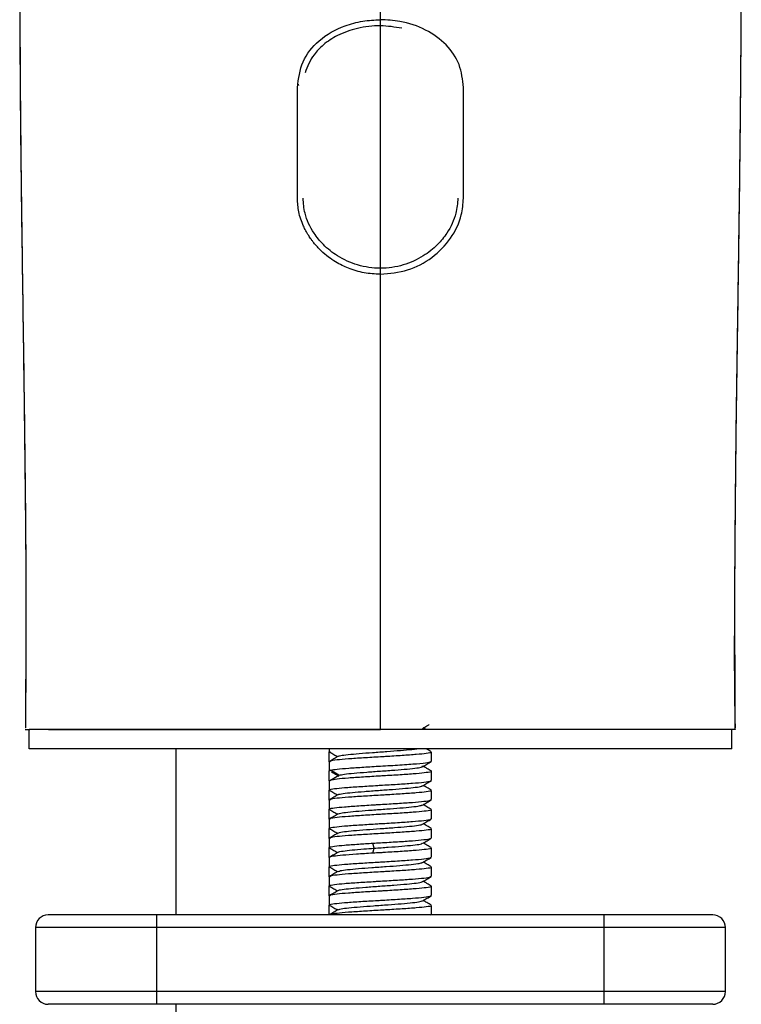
# Model space of a CAD drawing. Header units: millimetres. Extents: x 42 to 175, y 27 to 267.
# Tile 4 of 12: x 42 to 60, y 138 to 164. Entities that reach past the tile are written whole.
import ezdxf

# ---------------------------------------------------------------- set-up
doc = ezdxf.new("R2010")
doc.units = ezdxf.units.MM

msp = doc.modelspace()

# ---------------------------------------------------------------- linework, layer by layer
at = {"color": 7, "linetype": 'Continuous', "lineweight": 25}
for p, q in [((48.794, 159.471), (48.794, 162.361)), ((50.961, 145.615), (50.961, 157.489)), ((41.695, 145.615), (41.815, 145.615)), ((41.794, 145.115), (41.794, 145.615)), ((60.12, 145.615), (41.802, 145.615)), ((50.868, 145.615), (50.961, 145.615)), ((50.868, 145.615), (50.961, 145.615)), ((51.054, 145.615), (50.961, 145.615)), ((51.054, 145.615), (50.961, 145.615)), ((51.054, 145.615), (50.961, 145.615)), ((52.149, 145.615), (52.077, 145.657)), ((60.227, 145.615), (60.107, 145.615)), ((60.227, 145.615), (60.107, 145.615)), ((60.128, 145.115), (60.128, 145.615)), ((60.128, 145.115), (41.794, 145.115)), ((45.628, 145.115), (45.628, 140.782)), ((49.628, 145.115), (49.628, 145.036)), ((49.628, 144.776), (49.628, 145.036)), ((49.656, 145.028), (49.628, 145.036)), ((52.294, 144.786), (52.294, 145.026)), ((49.628, 144.776), (49.628, 144.537)), ((49.628, 144.276), (49.628, 144.537)), ((49.88, 144.424), (49.661, 144.554)), ((49.661, 144.295), (49.88, 144.424)), ((52.294, 144.287), (52.294, 144.526)), ((49.628, 144.276), (49.628, 144.037)), ((49.661, 144.295), (49.645, 144.276)), ((49.628, 143.776), (49.628, 144.037)), ((52.294, 143.787), (52.294, 144.026)), ((49.628, 143.776), (49.628, 143.537)), ((49.628, 143.276), (49.628, 143.537)), ((52.294, 143.287), (52.294, 143.526)), ((49.628, 143.276), (49.628, 143.037)), ((49.628, 142.776), (49.628, 143.037)), ((52.294, 142.787), (52.294, 143.026)), ((49.628, 142.776), (49.628, 142.537)), ((49.628, 142.276), (49.628, 142.537)), ((50.796, 142.52), (50.762, 142.65)), ((49.628, 142.276), (49.628, 142.037)), ((50.762, 142.39), (50.796, 142.52)), ((52.294, 142.287), (52.294, 142.526)), ((49.628, 141.776), (49.628, 142.037)), ((52.294, 141.787), (52.294, 142.026)), ((49.628, 141.776), (49.628, 141.537)), ((49.628, 141.276), (49.628, 141.537)), ((52.294, 141.287), (52.294, 141.526)), ((49.628, 141.276), (49.628, 141.037)), ((49.628, 140.782), (49.628, 141.037)), ((52.294, 140.787), (52.294, 141.026)), ((45.128, 140.448), (45.128, 140.782)), ((56.794, 140.782), (45.128, 140.782)), ((52.28, 140.782), (52.295, 140.79)), ((56.794, 140.448), (56.794, 140.782)), ((45.128, 140.448), (41.961, 140.448)), ((41.961, 140.448), (41.961, 138.782)), ((56.794, 140.448), (45.128, 140.448)), ((45.128, 138.782), (45.128, 140.448)), ((59.961, 140.448), (56.794, 140.448)), ((56.794, 138.782), (56.794, 140.448)), ((59.961, 138.782), (59.961, 140.448)), ((45.128, 138.782), (41.961, 138.782)), ((45.128, 138.448), (45.128, 138.782)), ((56.794, 138.782), (45.128, 138.782)), ((59.961, 138.782), (56.794, 138.782)), ((56.794, 138.448), (56.794, 138.782)), ((56.794, 138.448), (45.128, 138.448)), ((45.628, 138.448), (45.628, 92.5))]:
    msp.add_line(p, q, dxfattribs=at)
at = {"color": 8, "linetype": 'Continuous', "lineweight": 25}
msp.add_line((48.811, 162.444), (48.82, 162.416), dxfattribs=at)
at = {"color": 7, "linetype": 'Continuous', "lineweight": 25}
for centre, start, end in [((42.294, 140.448), 90, 180), ((59.628, 140.448), 0, 90), ((42.294, 138.782), 180, 270), ((59.628, 138.782), 270, 0)]:
    msp.add_arc(centre, 0.333, start, end, dxfattribs=at)
for points, knots in [([(41.697, 173.559), (41.693, 173.442), (41.678, 173.045), (41.66, 172.505), (41.643, 171.931), (41.626, 171.298), (41.606, 170.542), (41.584, 169.473), (41.566, 168.235), (41.553, 166.723), (41.549, 165.019), (41.556, 163.017), (41.577, 160.701), (41.611, 158.062), (41.654, 155.2), (41.694, 152.125), (41.722, 148.919), (41.708, 146.745), (41.701, 145.662)], [0, 0, 0, 0, 0.012696, 0.042861, 0.057439, 0.073563, 0.109358, 0.141868, 0.189685, 0.244205, 0.305523, 0.373659, 0.459759, 0.554247, 0.656482, 0.766203, 0.883468, 1, 1, 1, 1]), ([(41.697, 173.525), (41.696, 173.496), (41.686, 173.225), (41.667, 172.645), (41.64, 171.73), (41.612, 170.691), (41.587, 169.497), (41.567, 168.127), (41.555, 166.576), (41.551, 164.841), (41.559, 162.817), (41.58, 160.491), (41.614, 157.856), (41.656, 155.009), (41.695, 151.963), (41.721, 148.822), (41.707, 146.704), (41.699, 145.662)], [0, 0, 0, 0, 0.003103, 0.029574, 0.062052, 0.09979, 0.14327, 0.192988, 0.249073, 0.311604, 0.380587, 0.467187, 0.561657, 0.663375, 0.772129, 0.887986, 1, 1, 1, 1]), ([(41.698, 173.541), (41.697, 173.512), (41.687, 173.241), (41.668, 172.663), (41.641, 171.752), (41.614, 170.712), (41.589, 169.52), (41.569, 168.15), (41.556, 166.6), (41.553, 164.865), (41.56, 162.841), (41.58, 160.513), (41.614, 157.875), (41.655, 155.025), (41.694, 151.974), (41.72, 148.828), (41.706, 146.706), (41.699, 145.663)], [0, 0, 0, 0, 0.003162, 0.02947, 0.061803, 0.099461, 0.142847, 0.19249, 0.248518, 0.311013, 0.37998, 0.466591, 0.561111, 0.662919, 0.771797, 0.887809, 1, 1, 1, 1]), ([(60.22, 145.615), (60.219, 145.625), (60.194, 146.859), (60.206, 149.251), (60.23, 152.704), (60.277, 155.921), (60.322, 158.894), (60.356, 161.61), (60.374, 164.052), (60.375, 166.211), (60.362, 168.082), (60.338, 169.676), (60.307, 170.992), (60.274, 172.122), (60.247, 172.961), (60.23, 173.412), (60.225, 173.553)], [0, 0, 0, 0, 0.001053, 0.132575, 0.255305, 0.369623, 0.475548, 0.572592, 0.660023, 0.737493, 0.804965, 0.862591, 0.910634, 0.950339, 0.984468, 1, 1, 1, 1]), ([(60.22, 145.661), (60.213, 146.861), (60.199, 149.202), (60.232, 152.618), (60.276, 155.822), (60.321, 158.791), (60.355, 161.511), (60.373, 163.965), (60.374, 166.144), (60.361, 168.042), (60.336, 169.672), (60.305, 171.027), (60.271, 172.204), (60.244, 173.025), (60.229, 173.443), (60.225, 173.54)], [0, 0, 0, 0, 0.128683, 0.25095, 0.365054, 0.471026, 0.568407, 0.656465, 0.734837, 0.803471, 0.862504, 0.912188, 0.953752, 0.989297, 1, 1, 1, 1]), ([(60.22, 145.661), (60.213, 146.861), (60.199, 149.202), (60.232, 152.618), (60.276, 155.822), (60.321, 158.791), (60.355, 161.511), (60.373, 163.965), (60.374, 166.144), (60.361, 168.042), (60.336, 169.672), (60.305, 171.027), (60.271, 172.204), (60.244, 173.025), (60.229, 173.443), (60.225, 173.54)], [0, 0, 0, 0, 0.128683, 0.250949, 0.365054, 0.471025, 0.568406, 0.656464, 0.734836, 0.803469, 0.862503, 0.912186, 0.95375, 0.989296, 1, 1, 1, 1]), ([(50.961, 145.615), (50.961, 146.682), (50.961, 148.763), (50.961, 151.796), (50.961, 154.701), (50.961, 157.145), (50.961, 159.229), (50.961, 161.021), (50.961, 162.784), (50.961, 164.536), (50.961, 165.76), (50.961, 166.581), (50.961, 166.804), (50.961, 166.914), (50.961, 166.934), (50.961, 166.944)], [0, 0, 0, 0, 0.150042, 0.292658, 0.426538, 0.558365, 0.636363, 0.719693, 0.810408, 0.884493, 0.964596, 0.985793, 0.996416, 0.998323, 1, 1, 1, 1]), ([(50.961, 145.615), (50.961, 146.682), (50.961, 148.763), (50.961, 151.796), (50.961, 154.701), (50.961, 157.145), (50.961, 159.229), (50.961, 161.021), (50.961, 162.784), (50.961, 164.536), (50.961, 165.76), (50.961, 166.581), (50.961, 166.804), (50.961, 166.914), (50.961, 166.934), (50.961, 166.944)], [0, 0, 0, 0, 0.150042, 0.292658, 0.426538, 0.558365, 0.636363, 0.719693, 0.810408, 0.884493, 0.964596, 0.985793, 0.996416, 0.998323, 1, 1, 1, 1]), ([(50.961, 145.615), (50.961, 146.682), (50.961, 148.763), (50.961, 151.796), (50.961, 154.701), (50.961, 157.145), (50.961, 159.229), (50.961, 161.021), (50.961, 162.784), (50.961, 164.536), (50.961, 165.76), (50.961, 166.581), (50.961, 166.804), (50.961, 166.914), (50.961, 166.934), (50.961, 166.943)], [0, 0, 0, 0, 0.150051, 0.292675, 0.426562, 0.558397, 0.6364, 0.719735, 0.810455, 0.884544, 0.964651, 0.98585, 0.996474, 0.998348, 1, 1, 1, 1]), ([(50.961, 145.615), (50.961, 146.682), (50.961, 148.763), (50.961, 151.796), (50.961, 154.701), (50.961, 157.145), (50.961, 159.229), (50.961, 161.021), (50.961, 162.784), (50.961, 164.536), (50.961, 165.76), (50.961, 166.581), (50.961, 166.804), (50.961, 166.914), (50.961, 166.934), (50.961, 166.943)], [0, 0, 0, 0, 0.150051, 0.292675, 0.426562, 0.558397, 0.6364, 0.719735, 0.810455, 0.884544, 0.964651, 0.98585, 0.996474, 0.998348, 1, 1, 1, 1]), ([(48.794, 162.361), (48.824, 162.591), (48.883, 163.051), (49.339, 163.618), (49.918, 163.952), (50.489, 164.106), (50.806, 164.122), (50.961, 164.129)], [0, 0, 0, 0, 0.236715, 0.471859, 0.719844, 0.86359, 1, 1, 1, 1]), ([(53.128, 162.36), (53.105, 162.565), (53.059, 162.974), (52.699, 163.496), (52.162, 163.886), (51.546, 164.099), (51.131, 164.121), (50.961, 164.13)], [0, 0, 0, 0, 0.209628, 0.419641, 0.633837, 0.849954, 1, 1, 1, 1]), ([(53.128, 159.471), (53.128, 160.033), (53.128, 160.995), (53.128, 161.96), (53.128, 162.36)], [0, 0, 0, 0, 0.585107, 1, 1, 1, 1]), ([(50.961, 157.489), (50.818, 157.497), (50.603, 157.508), (50.326, 157.576), (50.136, 157.641), (49.956, 157.72), (49.781, 157.816), (49.596, 157.942), (49.402, 158.106), (49.264, 158.256), (49.184, 158.359), (49.139, 158.421), (49.083, 158.504), (49.015, 158.621), (48.914, 158.825), (48.817, 159.109), (48.802, 159.353), (48.794, 159.471)], [0, 0, 0, 0, 0.125678, 0.188636, 0.251642, 0.303643, 0.363138, 0.430132, 0.504627, 0.593094, 0.61792, 0.625473, 0.664107, 0.711503, 0.754002, 0.881226, 1, 1, 1, 1]), ([(52.98, 159.476), (52.97, 159.343), (52.945, 159.031), (52.746, 158.609), (52.443, 158.236), (52.067, 157.935), (51.558, 157.705), (50.961, 157.618), (50.364, 157.705), (49.856, 157.935), (49.479, 158.236), (49.176, 158.609), (48.977, 159.031), (48.952, 159.343), (48.942, 159.476)], [0, 0, 0, 0, 0.072165, 0.170503, 0.234841, 0.312063, 0.404026, 0.499946, 0.59585, 0.687779, 0.765106, 0.82949, 0.927807, 1, 1, 1, 1]), ([(50.961, 157.489), (51.202, 157.512), (51.685, 157.556), (52.329, 157.904), (52.821, 158.411), (53.089, 158.968), (53.116, 159.326), (53.128, 159.471)], [0, 0, 0, 0, 0.212243, 0.424437, 0.638191, 0.854359, 1, 1, 1, 1]), ([(41.705, 145.615), (41.701, 145.615), (41.689, 145.615), (41.699, 145.615), (41.759, 145.615), (41.794, 145.614)], [0, 0, 0, 0, 0.15732, 0.490728, 1, 1, 1, 1]), ([(42.298, 145.615), (42.38, 145.615), (42.564, 145.616), (42.982, 145.616), (43.381, 145.616), (43.663, 145.615), (43.744, 145.615)], [0, 0, 0, 0, 0.251475, 0.5679601, 0.8748682, 1, 1, 1, 1]), ([(42.298, 145.615), (42.378, 145.615), (42.558, 145.615), (42.973, 145.615), (43.485, 145.615), (44.084, 145.615), (44.824, 145.615), (45.717, 145.615), (46.758, 145.615), (47.827, 145.615), (48.889, 145.615), (49.931, 145.615), (50.622, 145.615), (50.961, 145.615)], [0, 0, 0, 0, 0.068867, 0.154076, 0.23883, 0.322326, 0.406844, 0.516698, 0.623239, 0.725578, 0.821916, 0.912553, 1, 1, 1, 1]), ([(45.936, 145.615), (46.212, 145.615), (46.818, 145.616), (47.776, 145.615), (48.467, 145.615), (48.777, 145.615)], [0, 0, 0, 0, 0.31398, 0.692062, 1, 1, 1, 1]), ([(52.059, 145.646), (52.097, 145.669), (52.156, 145.703), (52.215, 145.737), (52.236, 145.749)], [0, 0, 0, 0, 0.645492, 1, 1, 1, 1]), ([(55.986, 145.615), (55.71, 145.615), (55.104, 145.616), (54.146, 145.615), (53.455, 145.615), (53.145, 145.615)], [0, 0, 0, 0, 0.31398, 0.692062, 1, 1, 1, 1]), ([(59.624, 145.615), (59.542, 145.615), (59.358, 145.616), (58.94, 145.616), (58.541, 145.616), (58.259, 145.615), (58.178, 145.615)], [0, 0, 0, 0, 0.251475, 0.56796, 0.874868, 1, 1, 1, 1]), ([(60.221, 145.615), (60.22, 145.615), (60.216, 145.615), (60.167, 145.615), (60.128, 145.614)], [0, 0, 0, 0, 0.207703, 1, 1, 1, 1]), ([(49.875, 144.917), (49.888, 144.923), (49.919, 144.939), (50.105, 144.963), (50.397, 144.99), (50.753, 145.017), (51.134, 145.044), (51.493, 145.071), (51.768, 145.095), (51.87, 145.109), (51.909, 145.115)], [0, 0, 0, 0, 0.095015, 0.233249, 0.367963, 0.504573, 0.641394, 0.775913, 0.914305, 1, 1, 1, 1]), ([(52.288, 145.034), (52.25, 145.056), (52.203, 145.083), (52.157, 145.11), (52.148, 145.115)], [0, 0, 0, 0, 0.8195015, 1, 1, 1, 1]), ([(49.633, 145.03), (49.671, 145.007), (49.741, 144.966), (49.812, 144.925), (49.845, 144.906)], [0, 0, 0, 0, 0.540793, 1, 1, 1, 1]), ([(49.863, 144.917), (49.825, 144.895), (49.749, 144.851), (49.673, 144.806), (49.634, 144.784)], [0, 0, 0, 0, 0.499761, 1, 1, 1, 1]), ([(52.277, 145.026), (52.282, 145.023), (52.3, 145.011), (52.174, 144.99), (51.915, 144.963), (51.537, 144.936), (51.199, 144.915), (50.856, 144.896), (50.511, 144.874), (50.11, 144.847), (49.811, 144.821), (49.643, 144.796), (49.644, 144.782), (49.645, 144.776)], [0, 0, 0, 0, 0.037775, 0.145323, 0.252888, 0.360442, 0.467997, 0.499995, 0.607536, 0.715076, 0.822635, 0.930186, 1, 1, 1, 1]), ([(49.661, 144.554), (49.709, 144.564), (49.805, 144.583), (50.119, 144.608), (50.515, 144.636), (50.813, 144.653), (50.961, 144.662)], [0, 0, 0, 0, 0.2510557, 0.5021138, 0.7530802, 1, 1, 1, 1]), ([(49.88, 144.424), (49.921, 144.433), (50.001, 144.451), (50.26, 144.478), (50.593, 144.505), (50.97, 144.532), (51.342, 144.559), (51.675, 144.586), (51.923, 144.613), (52.07, 144.64), (52.063, 144.658), (52.06, 144.667)], [0, 0, 0, 0, 0.110549, 0.221759, 0.334156, 0.443325, 0.556798, 0.665385, 0.778982, 0.887754, 1, 1, 1, 1]), ([(52.059, 144.646), (52.097, 144.668), (52.173, 144.712), (52.249, 144.757), (52.288, 144.779)], [0, 0, 0, 0, 0.4997613, 1, 1, 1, 1]), ([(52.289, 144.534), (52.251, 144.556), (52.181, 144.597), (52.11, 144.638), (52.077, 144.657)], [0, 0, 0, 0, 0.540792, 1, 1, 1, 1]), ([(49.645, 144.537), (49.639, 144.54), (49.629, 144.546), (49.651, 144.552), (49.661, 144.554)], [0, 0, 0, 0, 0.528419, 1, 1, 1, 1]), ([(52.277, 144.526), (52.282, 144.523), (52.3, 144.511), (52.174, 144.49), (51.914, 144.464), (51.537, 144.435), (51.199, 144.416), (50.856, 144.395), (50.51, 144.374), (50.113, 144.348), (49.802, 144.32), (49.708, 144.303), (49.661, 144.295)], [0, 0, 0, 0, 0.040729, 0.156568, 0.272407, 0.388237, 0.504087, 0.538484, 0.654341, 0.770199, 0.886025, 1, 1, 1, 1]), ([(49.681, 144.515), (49.718, 144.493), (49.776, 144.458), (49.835, 144.423), (49.856, 144.41)], [0, 0, 0, 0, 0.629397, 1, 1, 1, 1]), ([(49.888, 144.391), (49.873, 144.396), (49.836, 144.407), (49.864, 144.418), (49.88, 144.424)], [0, 0, 0, 0, 0.3975, 1, 1, 1, 1]), ([(49.645, 144.037), (49.64, 144.04), (49.622, 144.053), (49.748, 144.072), (50.008, 144.101), (50.385, 144.127), (50.723, 144.147), (51.066, 144.169), (51.412, 144.188), (51.812, 144.216), (52.111, 144.242), (52.279, 144.266), (52.278, 144.281), (52.277, 144.287)], [0, 0, 0, 0, 0.037816, 0.145395, 0.252942, 0.360512, 0.468062, 0.499993, 0.60754, 0.715088, 0.822652, 0.930206, 1, 1, 1, 1]), ([(49.869, 143.917), (49.869, 143.918), (49.867, 143.928), (49.981, 143.947), (50.212, 143.974), (50.537, 144.001), (50.907, 144.028), (51.286, 144.055), (51.626, 144.082), (51.887, 144.109), (52.035, 144.131), (52.044, 144.144), (52.047, 144.148)], [0, 0, 0, 0, 0.013989, 0.131487, 0.248234, 0.36395, 0.482232, 0.596622, 0.715728, 0.829649, 0.948818, 1, 1, 1, 1]), ([(52.061, 144.148), (52.099, 144.17), (52.176, 144.214), (52.252, 144.258), (52.29, 144.28)], [0, 0, 0, 0, 0.499804, 1, 1, 1, 1]), ([(52.29, 144.033), (52.252, 144.055), (52.181, 144.096), (52.11, 144.137), (52.077, 144.157)], [0, 0, 0, 0, 0.536725, 1, 1, 1, 1]), ([(49.632, 144.03), (49.67, 144.008), (49.741, 143.967), (49.812, 143.926), (49.845, 143.906)], [0, 0, 0, 0, 0.536742, 1, 1, 1, 1]), ([(49.863, 143.917), (49.825, 143.895), (49.748, 143.85), (49.672, 143.806), (49.634, 143.784)], [0, 0, 0, 0, 0.4998167, 1, 1, 1, 1]), ([(52.277, 144.026), (52.282, 144.023), (52.3, 144.011), (52.174, 143.991), (51.915, 143.962), (51.537, 143.937), (51.199, 143.915), (50.856, 143.895), (50.511, 143.875), (50.11, 143.847), (49.811, 143.822), (49.643, 143.796), (49.644, 143.782), (49.645, 143.776)], [0, 0, 0, 0, 0.037761, 0.145326, 0.252874, 0.360449, 0.467996, 0.499994, 0.607535, 0.715075, 0.822654, 0.930201, 1, 1, 1, 1]), ([(49.645, 143.537), (49.64, 143.54), (49.622, 143.552), (49.748, 143.574), (50.007, 143.599), (50.385, 143.628), (50.723, 143.648), (51.066, 143.668), (51.412, 143.69), (51.812, 143.715), (52.111, 143.743), (52.279, 143.766), (52.278, 143.781), (52.277, 143.787)], [0, 0, 0, 0, 0.037756, 0.145303, 0.252881, 0.360428, 0.468002, 0.499995, 0.607573, 0.715151, 0.822699, 0.930267, 1, 1, 1, 1]), ([(49.875, 143.416), (49.887, 143.423), (49.916, 143.438), (50.1, 143.462), (50.386, 143.489), (50.744, 143.516), (51.122, 143.543), (51.486, 143.57), (51.785, 143.597), (51.992, 143.623), (52.033, 143.639), (52.053, 143.647)], [0, 0, 0, 0, 0.082513, 0.197766, 0.31691, 0.431285, 0.550865, 0.665189, 0.784439, 0.899506, 1, 1, 1, 1]), ([(52.06, 143.646), (52.098, 143.669), (52.175, 143.713), (52.251, 143.757), (52.289, 143.78)], [0, 0, 0, 0, 0.4997506, 1, 1, 1, 1]), ([(52.288, 143.534), (52.249, 143.556), (52.179, 143.597), (52.109, 143.638), (52.077, 143.656)], [0, 0, 0, 0, 0.544932, 1, 1, 1, 1]), ([(49.862, 143.417), (49.824, 143.395), (49.747, 143.35), (49.671, 143.306), (49.633, 143.284)], [0, 0, 0, 0, 0.499751, 1, 1, 1, 1]), ([(49.634, 143.529), (49.673, 143.507), (49.743, 143.466), (49.813, 143.425), (49.845, 143.407)], [0, 0, 0, 0, 0.544932, 1, 1, 1, 1]), ([(52.277, 143.526), (52.282, 143.523), (52.3, 143.512), (52.174, 143.489), (51.915, 143.464), (51.537, 143.435), (51.199, 143.416), (50.856, 143.396), (50.51, 143.373), (50.11, 143.348), (49.811, 143.32), (49.643, 143.297), (49.644, 143.282), (49.645, 143.276)], [0, 0, 0, 0, 0.037756, 0.145303, 0.252881, 0.360428, 0.468002, 0.499995, 0.607573, 0.715151, 0.822699, 0.930267, 1, 1, 1, 1]), ([(49.645, 143.037), (49.64, 143.04), (49.622, 143.052), (49.748, 143.072), (50.007, 143.101), (50.385, 143.126), (50.723, 143.148), (51.066, 143.168), (51.411, 143.188), (51.812, 143.217), (52.111, 143.242), (52.279, 143.267), (52.278, 143.281), (52.277, 143.287)], [0, 0, 0, 0, 0.03776, 0.145325, 0.252873, 0.360448, 0.467995, 0.499994, 0.607535, 0.715075, 0.822654, 0.930201, 1, 1, 1, 1]), ([(49.873, 142.916), (49.873, 142.918), (49.875, 142.93), (50.005, 142.951), (50.251, 142.978), (50.582, 143.004), (50.958, 143.031), (51.332, 143.058), (51.666, 143.085), (51.914, 143.112), (52.043, 143.133), (52.047, 143.144), (52.047, 143.147)], [0, 0, 0, 0, 0.03359, 0.152715, 0.266638, 0.385802, 0.500084, 0.618536, 0.733969, 0.851028, 0.968268, 1, 1, 1, 1]), ([(52.059, 143.146), (52.097, 143.169), (52.174, 143.213), (52.25, 143.257), (52.288, 143.279)], [0, 0, 0, 0, 0.4998167, 1, 1, 1, 1]), ([(52.29, 143.033), (52.252, 143.055), (52.181, 143.096), (52.11, 143.138), (52.077, 143.157)], [0, 0, 0, 0, 0.5367421, 1, 1, 1, 1]), ([(49.632, 143.03), (49.67, 143.008), (49.741, 142.967), (49.812, 142.926), (49.845, 142.907)], [0, 0, 0, 0, 0.536728, 1, 1, 1, 1]), ([(49.861, 142.916), (49.823, 142.893), (49.746, 142.849), (49.67, 142.805), (49.632, 142.783)], [0, 0, 0, 0, 0.499804, 1, 1, 1, 1]), ([(52.277, 143.026), (52.282, 143.023), (52.3, 143.01), (52.174, 142.991), (51.914, 142.962), (51.537, 142.937), (51.199, 142.916), (50.856, 142.894), (50.51, 142.875), (50.11, 142.847), (49.811, 142.821), (49.643, 142.797), (49.644, 142.782), (49.645, 142.776)], [0, 0, 0, 0, 0.037816, 0.145395, 0.252942, 0.360512, 0.468062, 0.499993, 0.60754, 0.715088, 0.822652, 0.930206, 1, 1, 1, 1]), ([(49.645, 142.537), (49.64, 142.54), (49.622, 142.552), (49.748, 142.573), (50.008, 142.6), (50.366, 142.626), (50.637, 142.642), (50.762, 142.65)], [0, 0, 0, 0, 0.083601, 0.321374, 0.559144, 0.796896, 1, 1, 1, 1]), ([(50.762, 142.65), (50.828, 142.654), (51.044, 142.667), (51.411, 142.689), (51.813, 142.715), (52.108, 142.744), (52.268, 142.763), (52.27, 142.776), (52.271, 142.779)], [0, 0, 0, 0, 0.092411, 0.300407, 0.508404, 0.716347, 0.924347, 1, 1, 1, 1]), ([(50.796, 142.52), (50.92, 142.529), (51.17, 142.547), (51.53, 142.573), (51.817, 142.6), (52.007, 142.625), (52.037, 142.641), (52.049, 142.648)], [0, 0, 0, 0, 0.209431, 0.420114, 0.633046, 0.839861, 1, 1, 1, 1]), ([(52.062, 142.647), (52.1, 142.67), (52.176, 142.714), (52.252, 142.758), (52.29, 142.78)], [0, 0, 0, 0, 0.499775, 1, 1, 1, 1]), ([(52.288, 142.534), (52.25, 142.556), (52.179, 142.597), (52.109, 142.638), (52.077, 142.656)], [0, 0, 0, 0, 0.542329, 1, 1, 1, 1]), ([(50.762, 142.39), (50.616, 142.38), (50.324, 142.362), (49.96, 142.336), (49.721, 142.308), (49.614, 142.289), (49.636, 142.278), (49.64, 142.276)], [0, 0, 0, 0, 0.237901, 0.475804, 0.713621, 0.951488, 1, 1, 1, 1]), ([(49.633, 142.53), (49.671, 142.507), (49.742, 142.466), (49.812, 142.425), (49.845, 142.406)], [0, 0, 0, 0, 0.5407845, 1, 1, 1, 1]), ([(49.863, 142.417), (49.825, 142.395), (49.749, 142.351), (49.673, 142.306), (49.634, 142.284)], [0, 0, 0, 0, 0.4997608, 1, 1, 1, 1]), ([(49.645, 142.037), (49.64, 142.04), (49.622, 142.052), (49.748, 142.074), (50.007, 142.1), (50.385, 142.127), (50.723, 142.148), (51.066, 142.168), (51.411, 142.189), (51.812, 142.216), (52.111, 142.242), (52.279, 142.267), (52.278, 142.281), (52.277, 142.287)], [0, 0, 0, 0, 0.037775, 0.145323, 0.252888, 0.360442, 0.467997, 0.499995, 0.607536, 0.715076, 0.822635, 0.930186, 1, 1, 1, 1]), ([(49.868, 142.417), (49.868, 142.418), (49.866, 142.428), (49.978, 142.446), (50.201, 142.473), (50.497, 142.498), (50.706, 142.513), (50.796, 142.52)], [0, 0, 0, 0, 0.022233, 0.279725, 0.54861, 0.805261, 1, 1, 1, 1]), ([(52.277, 142.526), (52.282, 142.523), (52.3, 142.511), (52.174, 142.49), (51.915, 142.463), (51.537, 142.436), (51.2, 142.415), (50.939, 142.4), (50.828, 142.394), (50.762, 142.39)], [0, 0, 0, 0, 0.068958, 0.265291, 0.461652, 0.657992, 0.854335, 0.91275, 1, 1, 1, 1]), ([(52.059, 142.146), (52.097, 142.168), (52.173, 142.212), (52.249, 142.257), (52.288, 142.279)], [0, 0, 0, 0, 0.499761, 1, 1, 1, 1]), ([(49.634, 142.029), (49.672, 142.007), (49.743, 141.966), (49.813, 141.926), (49.845, 141.907)], [0, 0, 0, 0, 0.542327, 1, 1, 1, 1]), ([(52.277, 142.026), (52.282, 142.023), (52.3, 142.011), (52.174, 141.99), (51.914, 141.964), (51.537, 141.935), (51.199, 141.916), (50.856, 141.895), (50.51, 141.874), (50.11, 141.848), (49.811, 141.82), (49.643, 141.798), (49.644, 141.782), (49.645, 141.776)], [0, 0, 0, 0, 0.037818, 0.145377, 0.252935, 0.360486, 0.468056, 0.499994, 0.60757, 0.715147, 0.822694, 0.93027, 1, 1, 1, 1]), ([(49.874, 141.916), (49.885, 141.922), (49.91, 141.937), (50.094, 141.962), (50.375, 141.988), (50.733, 142.015), (51.112, 142.042), (51.475, 142.069), (51.779, 142.096), (51.989, 142.122), (52.033, 142.139), (52.053, 142.146)], [0, 0, 0, 0, 0.083298, 0.197564, 0.31645, 0.43165, 0.549318, 0.666234, 0.782118, 0.90057, 1, 1, 1, 1]), ([(52.289, 142.034), (52.251, 142.056), (52.181, 142.097), (52.11, 142.138), (52.077, 142.157)], [0, 0, 0, 0, 0.540793, 1, 1, 1, 1]), ([(49.86, 141.916), (49.822, 141.894), (49.746, 141.849), (49.67, 141.805), (49.632, 141.783)], [0, 0, 0, 0, 0.499775, 1, 1, 1, 1]), ([(49.645, 141.537), (49.64, 141.54), (49.622, 141.553), (49.748, 141.572), (50.008, 141.601), (50.385, 141.627), (50.723, 141.647), (51.066, 141.669), (51.412, 141.688), (51.812, 141.716), (52.111, 141.742), (52.279, 141.766), (52.278, 141.781), (52.277, 141.787)], [0, 0, 0, 0, 0.037816, 0.145395, 0.252942, 0.360512, 0.468062, 0.499993, 0.60754, 0.715088, 0.822652, 0.930206, 1, 1, 1, 1]), ([(52.061, 141.648), (52.099, 141.67), (52.176, 141.714), (52.252, 141.758), (52.29, 141.78)], [0, 0, 0, 0, 0.499804, 1, 1, 1, 1]), ([(49.632, 141.53), (49.67, 141.508), (49.741, 141.467), (49.812, 141.426), (49.845, 141.406)], [0, 0, 0, 0, 0.536742, 1, 1, 1, 1]), ([(52.277, 141.526), (52.282, 141.523), (52.3, 141.511), (52.174, 141.491), (51.915, 141.462), (51.537, 141.437), (51.199, 141.415), (50.856, 141.395), (50.511, 141.375), (50.11, 141.347), (49.811, 141.322), (49.643, 141.296), (49.644, 141.282), (49.645, 141.276)], [0, 0, 0, 0, 0.03776, 0.145325, 0.252873, 0.360448, 0.467995, 0.499994, 0.607535, 0.715075, 0.822654, 0.930201, 1, 1, 1, 1]), ([(49.873, 141.417), (49.873, 141.419), (49.875, 141.43), (49.999, 141.45), (50.242, 141.477), (50.572, 141.504), (50.946, 141.531), (51.323, 141.558), (51.657, 141.584), (51.908, 141.611), (52.043, 141.632), (52.047, 141.645), (52.048, 141.648)], [0, 0, 0, 0, 0.02568, 0.143852, 0.259685, 0.376318, 0.493946, 0.60887, 0.727674, 0.841722, 0.960961, 1, 1, 1, 1]), ([(52.29, 141.533), (52.252, 141.555), (52.181, 141.596), (52.11, 141.637), (52.077, 141.657)], [0, 0, 0, 0, 0.536728, 1, 1, 1, 1]), ([(49.863, 141.417), (49.825, 141.395), (49.748, 141.35), (49.672, 141.306), (49.634, 141.284)], [0, 0, 0, 0, 0.499817, 1, 1, 1, 1]), ([(49.645, 141.037), (49.64, 141.04), (49.622, 141.052), (49.748, 141.074), (50.007, 141.099), (50.385, 141.128), (50.723, 141.148), (51.066, 141.168), (51.412, 141.19), (51.812, 141.215), (52.111, 141.243), (52.279, 141.266), (52.278, 141.281), (52.277, 141.287)], [0, 0, 0, 0, 0.037757, 0.145303, 0.252882, 0.360429, 0.468003, 0.499995, 0.607573, 0.715151, 0.822699, 0.930267, 1, 1, 1, 1]), ([(52.06, 141.146), (52.098, 141.169), (52.175, 141.213), (52.251, 141.257), (52.289, 141.28)], [0, 0, 0, 0, 0.499751, 1, 1, 1, 1]), ([(49.634, 141.029), (49.673, 141.007), (49.743, 140.966), (49.813, 140.925), (49.845, 140.907)], [0, 0, 0, 0, 0.544931, 1, 1, 1, 1]), ([(52.277, 141.026), (52.282, 141.023), (52.3, 141.012), (52.174, 140.989), (51.915, 140.964), (51.537, 140.935), (51.199, 140.916), (50.856, 140.896), (50.511, 140.873), (50.109, 140.848), (49.814, 140.82), (49.655, 140.8), (49.653, 140.788), (49.652, 140.785)], [0, 0, 0, 0, 0.039085, 0.150418, 0.261784, 0.373118, 0.48448, 0.517599, 0.628964, 0.74033, 0.851664, 0.96302, 1, 1, 1, 1]), ([(49.871, 140.916), (49.888, 140.924), (49.925, 140.94), (50.125, 140.965), (50.42, 140.992), (50.782, 141.019), (51.16, 141.046), (51.52, 141.073), (51.81, 141.1), (52.002, 141.124), (52.034, 141.14), (52.048, 141.147)], [0, 0, 0, 0, 0.094263, 0.210259, 0.328923, 0.443617, 0.563085, 0.677335, 0.796842, 0.911452, 1, 1, 1, 1]), ([(52.288, 141.034), (52.249, 141.056), (52.179, 141.097), (52.109, 141.138), (52.077, 141.156)], [0, 0, 0, 0, 0.544931, 1, 1, 1, 1]), ([(45.128, 140.782), (44.955, 140.782), (44.599, 140.782), (44.071, 140.782), (43.563, 140.782), (43.11, 140.782), (42.741, 140.782), (42.48, 140.782), (42.322, 140.782), (42.304, 140.782), (42.294, 140.782)], [0, 0, 0, 0, 0.116516, 0.240011, 0.368641, 0.5, 0.631359, 0.759989, 0.883484, 1, 1, 1, 1]), ([(49.862, 140.917), (49.824, 140.895), (49.747, 140.85), (49.671, 140.806), (49.633, 140.784)], [0, 0, 0, 0, 0.499751, 1, 1, 1, 1]), ([(59.628, 140.782), (59.618, 140.782), (59.6, 140.782), (59.442, 140.782), (59.181, 140.782), (58.812, 140.782), (58.359, 140.782), (57.851, 140.782), (57.323, 140.782), (56.967, 140.782), (56.794, 140.782)], [0, 0, 0, 0, 0.116516, 0.2400113, 0.3686408, 0.5, 0.6313592, 0.7599887, 0.883484, 1, 1, 1, 1]), ([(45.128, 138.448), (44.955, 138.448), (44.599, 138.448), (44.071, 138.448), (43.563, 138.448), (43.11, 138.448), (42.741, 138.448), (42.48, 138.448), (42.322, 138.448), (42.304, 138.448), (42.294, 138.448)], [0, 0, 0, 0, 0.116516, 0.240011, 0.368641, 0.5, 0.631359, 0.759989, 0.883484, 1, 1, 1, 1]), ([(59.628, 138.448), (59.618, 138.448), (59.6, 138.448), (59.442, 138.448), (59.181, 138.448), (58.812, 138.448), (58.359, 138.448), (57.851, 138.448), (57.323, 138.448), (56.967, 138.448), (56.794, 138.448)], [0, 0, 0, 0, 0.116516, 0.240011, 0.368641, 0.5, 0.631359, 0.759989, 0.883484, 1, 1, 1, 1])]:
    msp.add_open_spline(points, degree=3, knots=knots, dxfattribs=at)
at = {"color": 8, "linetype": 'Continuous', "lineweight": 25}
msp.add_open_spline([(51.52, 163.907), (51.334, 163.936), (50.95, 163.998), (50.362, 163.923), (49.854, 163.745), (49.48, 163.497), (49.169, 163.18), (49.06, 162.91), (48.994, 162.747)], degree=3, knots=[0, 0, 0, 0, 0.174151, 0.359357, 0.536822, 0.685999, 0.810239, 1, 1, 1, 1], dxfattribs=at)
at = {"color": 7, "linetype": 'Continuous', "lineweight": 25}
msp.add_open_spline([(50.961, 144.661), (51.136, 144.672), (51.485, 144.693), (51.926, 144.724), (52.234, 144.755), (52.274, 144.776), (52.294, 144.786)], degree=3, dxfattribs=at)

doc.saveas('drawing.dxf')
